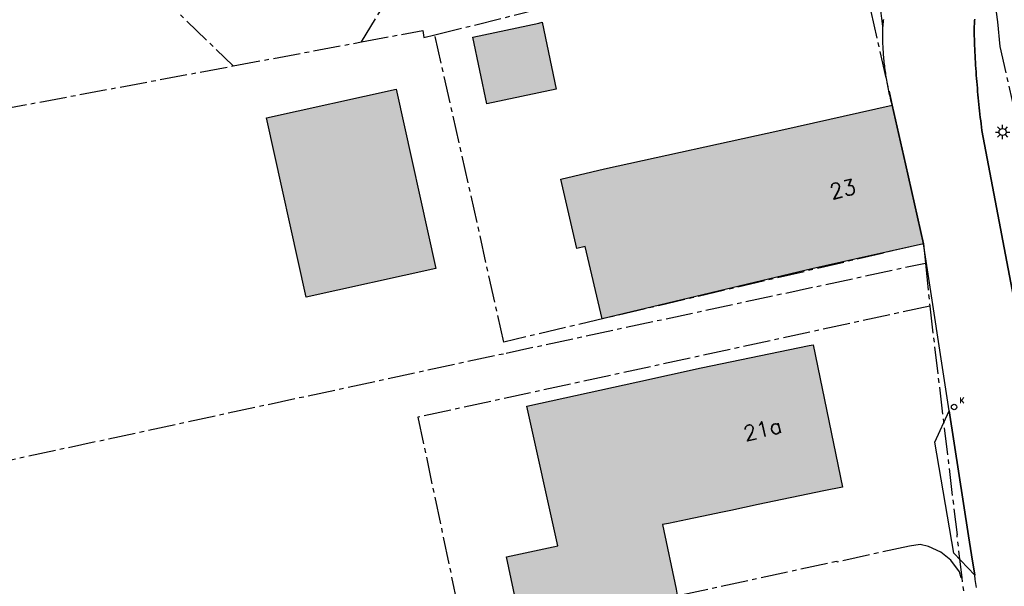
# Model space of a CAD drawing. Header units: metres. Extents: x 202952 to 203755, y 349031 to 349702.
# Tile 20 of 84: x 203088 to 203139, y 349526 to 349556. Entities that reach past the tile are written whole.
import ezdxf
from ezdxf.enums import TextEntityAlignment as Align

# ---------------------------------------------------------------- set-up
doc = ezdxf.new("R2010")
doc.units = ezdxf.units.M
doc.linetypes.add('1-200 CENTER', pattern=[4.28625, 2.8575, -0.47625, 0.47625, -0.47625])
for name, color, linetype in [('PH-BEST-BEBOUWING', 1, 'Continuous'), ('PH-BEST-BEBOUWING-ARCERING', 254, 'Continuous'), ('PH-BEST-HUISNUMMER', 7, 'Continuous'), ('PH-BEST-KADASTRALE-GRENS', 240, '1-200 CENTER'), ('PH-BEST-KOLK', 8, 'Continuous'), ('PH-BEST-LICHTMAST-HANDHAVENB', 6, 'Continuous'), ('PH-BEST-WEGDEEL', 254, 'Continuous')]:
    doc.layers.add(name, color=color, linetype=linetype)
doc.styles.add('ROMANS', font='romans.shx')

# ---------------------------------------------------------------- blocks, each defined once
blk = doc.blocks.new('*U50')
blk.add_circle((0, 0), 0.142)
at = {"ltscale": 0.05, "style": 'ROMANS'}
blk.add_text('K', height=0.3, dxfattribs=at).set_placement((0.277, 0.195))
blk = doc.blocks.new('Lichtmast 2')
at = {"flags": 128}
for points in [[(-0.5, 0), (-0.25, 0)], [(-0.354, 0.354), (-0.177, 0.177)], [(0, 0.25), (0, 0.5)], [(0.177, 0.177), (0.354, 0.354)], [(0.25, 0), (0.5, 0)], [(-0.354, -0.354), (-0.177, -0.177)], [(0, -0.5), (0, -0.25)], [(0.177, -0.177), (0.354, -0.354)]]:
    blk.add_lwpolyline(points, dxfattribs=at)
blk.add_circle((0, 0), 0.25)

msp = doc.modelspace()

# ---------------------------------------------------------------- hatches: boundary and pattern name
at = {"layer": 'PH-BEST-BEBOUWING-ARCERING'}
for points in [[(203114.762, 349555.499), (203114.931, 349555.535), (203115.674, 349552.025), (203112.03, 349551.253), (203111.286, 349554.763)], [(203107.276, 349552.036), (203109.355, 349542.615), (203102.542, 349541.111), (203100.462, 349550.532)], [(203117.181, 349543.773), (203116.747, 349543.671), (203115.908, 349547.299), (203118.209, 349547.84), (203127.45, 349549.87), (203133.3, 349551.19), (203133.993, 349548.118), (203134.94, 349543.92), (203131.343, 349543.108), (203129.09, 349542.6), (203118.077, 349539.975)], [(203122.024, 349525.476), (203113.864, 349523.704), (203113.064, 349527.485), (203115.749, 349528.068), (203114.124, 349535.403), (203119.946, 349536.667), (203123.28, 349537.4), (203128.946, 349538.577), (203129.15, 349538.62), (203130.7, 349531.15), (203129.72, 349530.946), (203129.718, 349530.946), (203126.263, 349530.228), (203126.262, 349530.228), (203124.83, 349529.93), (203124.313, 349529.822), (203123.405, 349529.633), (203122.808, 349529.508), (203122.562, 349529.457), (203121.557, 349529.247), (203121.252, 349529.181), (203121.959, 349525.79)]]:
    msp.add_hatch(color=256, dxfattribs=at).paths.add_polyline_path(points)

# ---------------------------------------------------------------- linework, layer by layer
at = {"layer": 'PH-BEST-BEBOUWING'}
for points in [[(203114.762, 349555.499), (203114.931, 349555.535), (203115.674, 349552.025), (203112.03, 349551.253), (203111.286, 349554.763), (203114.762, 349555.499)], [(203107.276, 349552.036), (203109.355, 349542.615), (203102.542, 349541.111), (203100.462, 349550.532), (203107.276, 349552.036)], [(203117.181, 349543.773), (203116.747, 349543.671), (203115.908, 349547.299), (203118.209, 349547.84), (203127.45, 349549.87), (203133.3, 349551.19), (203133.993, 349548.118), (203134.94, 349543.92), (203131.343, 349543.108), (203129.09, 349542.6), (203118.077, 349539.975), (203117.181, 349543.773)], [(203122.024, 349525.476), (203113.864, 349523.704), (203113.064, 349527.485), (203115.749, 349528.068), (203114.124, 349535.403), (203119.946, 349536.667), (203123.28, 349537.4), (203128.946, 349538.577), (203129.15, 349538.62), (203130.7, 349531.15), (203129.72, 349530.946), (203129.718, 349530.946), (203126.263, 349530.228), (203126.262, 349530.228), (203124.83, 349529.93), (203124.313, 349529.822), (203123.405, 349529.633), (203122.808, 349529.508), (203122.562, 349529.457), (203121.557, 349529.247), (203121.252, 349529.181), (203121.959, 349525.79), (203122.024, 349525.476)]]:
    msp.add_lwpolyline(points, close=True, dxfattribs=at)
at = {"layer": 'PH-BEST-KADASTRALE-GRENS', "ltscale": 0.5}
for p, q in [((203105.449, 349554.505), (203120.899, 349579.807)), ((203109.305, 349554.877), (203118.392, 349557.137)), ((203094.75, 349557.088), (203098.72, 349553.246)), ((203112.922, 349538.757), (203109.305, 349554.877)), ((203098.72, 349553.246), (203105.449, 349554.505)), ((203086.46, 349550.953), (203098.72, 349553.246)), ((203134.94, 349543.92), (203112.922, 349538.757)), ((203134.94, 349543.92), (203135.046, 349542.905)), ((203135.046, 349542.905), (203135.271, 349540.644)), ((203135.271, 349540.644), (203136.705, 349528.642)), ((203136.974, 349526.389), (203136.705, 349528.642)), ((203122.232, 349525.489), (203130.404, 349527.269))]:
    msp.add_line(p, q, dxfattribs=at)
for points in [[(203145.186, 349563.198), (203143.478, 349562.988), (203142.498, 349562.606), (203141.294, 349562.098), (203140.467, 349561.367), (203139.767, 349560.561), (203139.344, 349559.278), (203138.845, 349558.146), (203138.647, 349556.889), (203138.827, 349555.556), (203138.956, 349554.273), (203142.239, 349539.547), (203143.086, 349527.413)], [(203120.864, 349557.742), (203131.238, 349560.28), (203133.3, 349551.19), (203134.94, 349543.92)], [(203105.449, 349554.505), (203108.673, 349555.11), (203108.723, 349554.733), (203109.305, 349554.877)], [(203079.608, 349530.977), (203113.051, 349538.183), (203135.046, 349542.905)], [(203135.271, 349540.644), (203108.416, 349534.82), (203110.884, 349523.091)], [(203136.974, 349526.389), (203136.928, 349526.387), (203136.842, 349526.709), (203136.378, 349527.323), (203135.858, 349527.741), (203135.212, 349528.029), (203134.768, 349528.139), (203134.203, 349528.054), (203130.414, 349527.219), (203130.404, 349527.269)], [(203127.018, 349503.867), (203134.158, 349505.447), (203135.934, 349506.761), (203137.738, 349510.249), (203137.964, 349512.788), (203138.268, 349515.539), (203136.974, 349526.389)]]:
    msp.add_lwpolyline(points, dxfattribs=at)
at = {"layer": 'PH-BEST-WEGDEEL'}
for points in [[(203132.838, 349555.678), (203132.831, 349555.606), (203132.824, 349555.535), (203132.817, 349555.463), (203132.811, 349555.392), (203132.805, 349555.32), (203132.805, 349555.32), (203132.7, 349556.149)], [(203137.723, 349525.873), (203137.693, 349526.088), (203137.663, 349526.303), (203137.631, 349526.529), (203137.47, 349527.59), (203137.314, 349528.599), (203136.299, 349535.151), (203134.94, 349543.92), (203133.993, 349548.118), (203133.3, 349551.19), (203133.276, 349551.282), (203133.253, 349551.375), (203133.23, 349551.467), (203133.208, 349551.56), (203133.187, 349551.652), (203133.166, 349551.745), (203133.145, 349551.838), (203133.125, 349551.931), (203133.106, 349552.024), (203133.087, 349552.118), (203133.069, 349552.211), (203133.052, 349552.305), (203133.036, 349552.399), (203133.02, 349552.493), (203133.004, 349552.587), (203132.989, 349552.681), (203132.974, 349552.775), (203132.96, 349552.869), (203132.947, 349552.963), (203132.934, 349553.058), (203132.922, 349553.152), (203132.91, 349553.246), (203132.899, 349553.341), (203132.889, 349553.435), (203132.88, 349553.53), (203132.871, 349553.624), (203132.862, 349553.719), (203132.854, 349553.814), (203132.846, 349553.909), (203132.839, 349554.004), (203132.833, 349554.099), (203132.827, 349554.194), (203132.822, 349554.289), (203132.818, 349554.384), (203132.814, 349554.48), (203132.811, 349554.575), (203132.808, 349554.67), (203132.806, 349554.765), (203132.805, 349554.86), (203132.804, 349554.955), (203132.804, 349555.051), (203132.804, 349555.146), (203132.805, 349555.32), (203132.811, 349555.392), (203132.817, 349555.463), (203132.824, 349555.535), (203132.831, 349555.606), (203132.838, 349555.678)], [(203140.082, 349538.928), (203138.01, 349549.86), (203137.988, 349550.031), (203137.967, 349550.201), (203137.946, 349550.372), (203137.926, 349550.543), (203137.906, 349550.713), (203137.887, 349550.884), (203137.869, 349551.055), (203137.851, 349551.226), (203137.834, 349551.397), (203137.817, 349551.568), (203137.801, 349551.739), (203137.785, 349551.91), (203137.77, 349552.081), (203137.756, 349552.253), (203137.742, 349552.424), (203137.729, 349552.596), (203137.716, 349552.767), (203137.704, 349552.939), (203137.692, 349553.11), (203137.681, 349553.282), (203137.671, 349553.453), (203137.661, 349553.625), (203137.652, 349553.796), (203137.643, 349553.968), (203137.635, 349554.14), (203137.627, 349554.311), (203137.62, 349554.483), (203137.614, 349554.655), (203137.608, 349554.827), (203137.603, 349554.999), (203137.603, 349555.069), (203137.604, 349555.138), (203137.606, 349555.208), (203137.608, 349555.277), (203137.611, 349555.347), (203137.615, 349555.416), (203137.619, 349555.485), (203137.624, 349555.555), (203137.629, 349555.624), (203137.635, 349555.693)], [(203137.635, 349555.693), (203137.629, 349555.624), (203137.624, 349555.555), (203137.619, 349555.485), (203137.615, 349555.416), (203137.611, 349555.347), (203137.608, 349555.277), (203137.606, 349555.208), (203137.604, 349555.138), (203137.603, 349555.069), (203137.603, 349554.999), (203137.608, 349554.827), (203137.614, 349554.655), (203137.62, 349554.483), (203137.627, 349554.311), (203137.635, 349554.14), (203137.643, 349553.968), (203137.652, 349553.796), (203137.661, 349553.625), (203137.671, 349553.453), (203137.681, 349553.282), (203137.692, 349553.11), (203137.704, 349552.939), (203137.716, 349552.767), (203137.729, 349552.596), (203137.742, 349552.424), (203137.756, 349552.253), (203137.77, 349552.081), (203137.785, 349551.91), (203137.801, 349551.739), (203137.817, 349551.568), (203137.834, 349551.397), (203137.851, 349551.226), (203137.869, 349551.055), (203137.887, 349550.884), (203137.906, 349550.713), (203137.926, 349550.543), (203137.946, 349550.372), (203137.967, 349550.201), (203137.988, 349550.031), (203138.01, 349549.86), (203140.082, 349538.928)]]:
    msp.add_lwpolyline(points, dxfattribs=at)
msp.add_lwpolyline([(203135.532, 349533.502), (203136.299, 349535.151), (203137.314, 349528.599), (203137.47, 349527.59), (203137.631, 349526.529), (203136.545, 349527.676), (203135.532, 349533.502)], close=True, dxfattribs=at)

# ---------------------------------------------------------------- block references
at = {"layer": 'PH-BEST-KOLK'}
msp.add_blockref('*U50', (203136.55, 349535.351), dxfattribs=at)
at = {"layer": 'PH-BEST-LICHTMAST-HANDHAVENB', "xscale": 0.75, "yscale": 0.75, "zscale": 0.75}
msp.add_blockref('Lichtmast 2', (203139.096, 349549.779), dxfattribs=at)

# ---------------------------------------------------------------- texts
at = {"layer": 'PH-BEST-HUISNUMMER', "style": 'ROMANS'}
for s, p in [('23', (203130.706, 349546.784)), ('21a', (203126.498, 349534.173))]:
    msp.add_text(s, height=0.8, rotation=13.5, dxfattribs=at).set_placement(p, align=Align.MIDDLE_CENTER)

doc.saveas('drawing.dxf')
